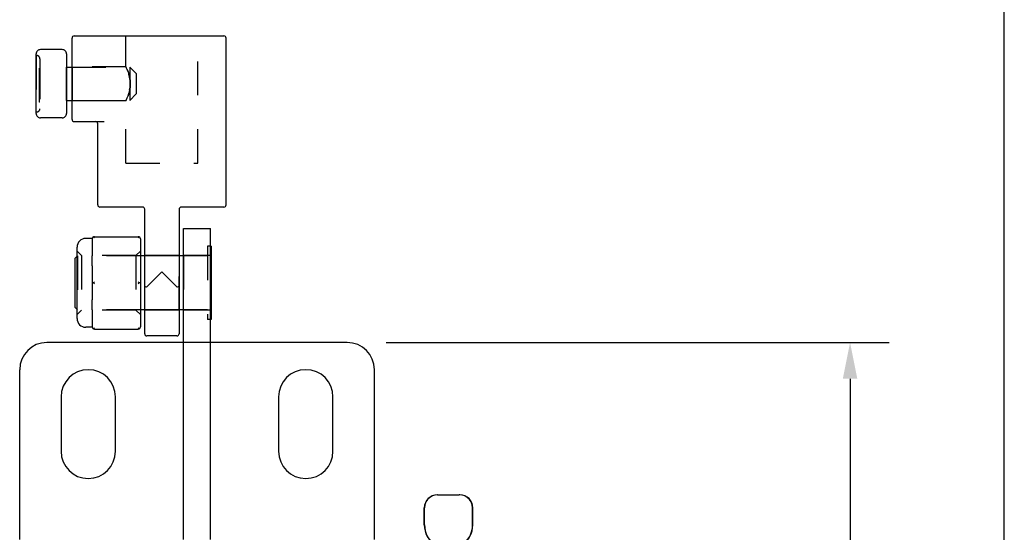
# Model space of a CAD drawing. Header units: inches. Extents: x 0 to 28.3, y 0 to 18.3.
# Tile 33 of 34: x 23.8 to 28.3, y 9.8 to 12.1. Entities that reach past the tile are written whole.
import ezdxf

# ---------------------------------------------------------------- set-up
doc = ezdxf.new("R2010")
doc.units = ezdxf.units.IN
doc.header["$LTSCALE"] = 1.558333
doc.header["$MEASUREMENT"] = 0
doc.header["$PDMODE"] = 3
doc.header["$PDSIZE"] = 0.3125
doc.linetypes.add('HIDDEN', pattern=[0.2, 0.1, -0.1])
doc.layers.get('0').update_dxf_attribs({"linetype": 'CONTINUOUS'})
doc.layers.get('Defpoints').update_dxf_attribs({"linetype": 'CONTINUOUS'})
doc.layers.add('DEFAULT_2', color=8, linetype='HIDDEN')
doc.layers.add('DIM', color=2, linetype='CONTINUOUS')
doc.styles.get("Standard").update_dxf_attribs({"font": 'txt', "width": 0.8})
doc.dimstyles.new('DIMSTYLE_1', dxfattribs={"dimtxt": 0.141667, "dimasz": 0.166667, "dimexe": 0.18, "dimexo": 0.0625, "dimgap": 0.09, "dimtad": 0, "dimtih": 1, "dimtoh": 1, "dimzin": 4, "dimdsep": 46, "dimtxsty": 'Standard', "dimblk": '_FILLED', "dimblk1": '_FILLED', "dimblk2": '_FILLED', "dimcen": 0.09, "dimadec": 0, "dimazin": 0, "dimtfac": 1, "dimtofl": 0, "dimtmove": 0, "dimatfit": 3, "dimldrblk": '_FILLED', "dimfxl": 0, "dimtolj": 1, "dimtzin": 4, "dimarcsym": 0})

# ---------------------------------------------------------------- blocks, each defined once
blk = doc.blocks.new('_FILLED')
at = {"color": 0, "linetype": 'ByBlock'}
blk.add_solid([(0, 0), (-1, 0.2), (-1, -0.2)], dxfattribs=at)
blk = doc.blocks.new('*D7')
at = {"layer": 'Defpoints', "color": 0, "linetype": 'Continuous', "lineweight": 0}
for p in [(25.4294, 10.6649), (25.4294, 5.6649), (27.6243, 5.6649)]:
    blk.add_point(p, dxfattribs=at)
at = {"layer": 'DIM', "color": 0, "linetype": 'Continuous', "lineweight": -2}
for p, q in [((25.4919, 10.6649), (27.8043, 10.6649)), ((27.6243, 10.4983), (27.6243, 8.3376)), ((27.6243, 5.8316), (27.6243, 7.7798)), ((25.4919, 5.6649), (27.8043, 5.6649))]:
    blk.add_line(p, q, dxfattribs=at)
at = {"layer": 'DIM', "color": 0, "linetype": 'Continuous', "lineweight": -2, "xscale": 0.1666666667, "yscale": 0.1666666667, "zscale": 0.1666666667}
for p, rotation in [((27.6243, 10.6649), 90), ((27.6243, 5.6649), 270)]:
    blk.add_blockref('_FILLED', p, dxfattribs=dict(at, rotation=rotation))
at = {"layer": 'DIM', "color": 0, "linetype": 'Continuous', "insert": (27.6243, 8.0587), "char_height": 0.14167, "attachment_point": 5}
blk.add_mtext('\\A1;5.00\\PREF.', dxfattribs=at)

msp = doc.modelspace()

# ---------------------------------------------------------------- linework, layer by layer
at = {"color": 7, "linetype": 'Continuous'}
for p, q in [((28.3333, 0), (28.3333, 18.3333)), ((24.0483, 11.6899), (24.0483, 12.0639)), ((24.0583, 12.0739), (24.7462, 12.0739)), ((24.7563, 11.2969), (24.7563, 12.0639)), ((24.0033, 12.0107), (23.9033, 12.0107)), ((23.8833, 11.7172), (23.8833, 11.9907)), ((24.0233, 11.9907), (24.0233, 11.7172)), ((24.0233, 11.9304), (24.0483, 11.9304)), ((24.0233, 11.7774), (24.0483, 11.7774)), ((24.0033, 11.6972), (23.9033, 11.6972)), ((24.0583, 11.6799), (24.1957, 11.6799)), ((24.1663, 11.2969), (24.1663, 11.6699)), ((24.3723, 11.2869), (24.1763, 11.2869)), ((24.3823, 10.7049), (24.3823, 11.2769)), ((24.5403, 11.2769), (24.5403, 10.7049)), ((24.7463, 11.2869), (24.5503, 11.2869)), ((24.5603, 11.1889), (24.6853, 11.1889)), ((24.6853, 9.7589), (24.6853, 11.1889)), ((24.1414, 11.1429), (24.1113, 11.1429)), ((24.1413, 11.1411), (24.1413, 11.0636)), ((24.1513, 11.1511), (24.3523, 11.1511)), ((24.3623, 11.1411), (24.3623, 10.7367)), ((24.0713, 10.7749), (24.0713, 11.1029)), ((24.6883, 11.1074), (24.6853, 11.1074)), ((24.6883, 11.1074), (24.6883, 10.7704)), ((24.0633, 11.0529), (24.0713, 11.0609)), ((24.0633, 10.8249), (24.0633, 11.0529)), ((24.3823, 11.0629), (24.3623, 11.0629)), ((24.5603, 11.0629), (24.5403, 11.0629)), ((24.1413, 11.0164), (24.1413, 10.8614)), ((24.1463, 10.9389), (24.1413, 10.9389)), ((24.3623, 10.9389), (24.3573, 10.9389)), ((24.0633, 10.8249), (24.0713, 10.8169)), ((24.1413, 10.8143), (24.1413, 10.7367)), ((24.3823, 10.8149), (24.3623, 10.8149)), ((24.5603, 10.8149), (24.5403, 10.8149)), ((24.1414, 10.7349), (24.1113, 10.7349)), ((24.1513, 10.7267), (24.3523, 10.7267)), ((24.6883, 10.7704), (24.6853, 10.7704)), ((24.5303, 10.6949), (24.3923, 10.6949)), ((24.5603, 10.6649), (23.9328, 10.6649)), ((25.3128, 10.6649), (24.6853, 10.6649)), ((23.8078, 9.7589), (23.8078, 10.5399)), ((25.4378, 9.7589), (25.4378, 10.5399)), ((23.9978, 10.4149), (23.9978, 10.1649)), ((24.2478, 10.1649), (24.2478, 10.4149)), ((24.9978, 10.4149), (24.9978, 10.1649)), ((25.2478, 10.1649), (25.2478, 10.4149)), ((25.7297, 9.9649), (25.8283, 9.9649)), ((25.8407, 9.9637), (25.8283, 9.9649)), ((25.6675, 9.8264), (25.6675, 9.9049)), ((25.6685, 9.8264), (25.6685, 9.9049)), ((25.8895, 9.8264), (25.8895, 9.9049)), ((25.8905, 9.8264), (25.8905, 9.9049))]:
    msp.add_line(p, q, dxfattribs=at)
at = {"color": 8, "linetype": 'HIDDEN'}
for p, q in [((23.8833, 11.9839), (23.8833, 11.7239)), ((23.8853, 11.9839), (23.8833, 11.9839)), ((23.9003, 11.9689), (23.9003, 11.7389)), ((24.0233, 11.7774), (24.0233, 11.9304)), ((24.0483, 11.9319), (24.0483, 11.7759)), ((24.2963, 11.9319), (24.0483, 11.9319)), ((24.0483, 11.9304), (24.3133, 11.9304)), ((24.297, 11.9304), (24.2963, 11.9319)), ((24.299, 11.9258), (24.2969, 11.9305)), ((24.3021, 11.9186), (24.3058, 11.909)), ((24.0483, 11.7774), (24.3133, 11.7774)), ((24.2963, 11.7759), (24.0483, 11.7759)), ((24.297, 11.7774), (24.2963, 11.7759)), ((24.299, 11.7819), (24.3021, 11.7893)), ((24.3021, 11.7892), (24.3058, 11.7988)), ((24.3058, 11.7988), (24.3095, 11.8105)), ((23.8853, 11.7239), (23.8833, 11.7239)), ((24.3823, 10.8129), (24.3823, 11.0649)), ((24.5403, 11.0649), (24.3823, 11.0649)), ((24.5403, 10.8129), (24.5403, 11.0649)), ((24.6853, 11.0639), (24.5603, 11.0639)), ((24.6853, 11.0639), (24.6853, 10.8139)), ((24.5403, 10.8129), (24.3823, 10.8129)), ((24.6853, 10.8139), (24.5603, 10.8139))]:
    msp.add_line(p, q, dxfattribs=at)
at = {"color": 3, "linetype": 'Continuous'}
msp.add_line((24.5603, 9.7589), (24.5603, 11.1889), dxfattribs=at)
at = {"linetype": 'HIDDEN'}
msp.add_line((24.5603, 11.0639), (24.5603, 10.8139), dxfattribs=at)
at = {"color": 8, "linetype": 'HIDDEN'}
for points in [[(24.3058, 11.909), (24.3021, 11.9186), (24.299, 11.9259)], [(24.3058, 11.909), (24.3095, 11.8973), (24.3128, 11.884), (24.315, 11.8693), (24.3159, 11.8539)], [(24.3159, 11.8539), (24.315, 11.8693), (24.3128, 11.8841), (24.3095, 11.8974)], [(24.3128, 11.8238), (24.3095, 11.8104), (24.3058, 11.7988)], [(24.3128, 11.8238), (24.315, 11.8385), (24.3159, 11.8539)], [(24.3159, 11.8539), (24.315, 11.8385), (24.3128, 11.8238)], [(24.2963, 11.7759), (24.2969, 11.7774), (24.2991, 11.782)]]:
    msp.add_lwpolyline(points, dxfattribs=at)
at = {"color": 7, "linetype": 'Continuous'}
for points in [[(24.1513, 11.1461), (24.1496, 11.1475), (24.1479, 11.1487), (24.1463, 11.1498)], [(24.3573, 11.1498), (24.3556, 11.1487), (24.354, 11.1475), (24.3523, 11.1461)], [(24.1413, 11.0164), (24.1414, 11.0328), (24.1414, 11.0488), (24.1413, 11.0636)], [(24.4613, 10.9899), (24.4379, 10.9665), (24.4148, 10.9435), (24.3923, 10.9209)], [(24.5303, 10.9209), (24.5077, 10.9435), (24.4846, 10.9665), (24.4613, 10.9899)], [(24.1463, 10.9389), (24.1479, 10.9407), (24.1496, 10.9424), (24.1513, 10.9439)], [(24.1513, 10.9339), (24.1496, 10.9355), (24.1479, 10.9371), (24.1463, 10.9389)], [(24.3523, 10.9439), (24.354, 10.9424), (24.3556, 10.9407), (24.3573, 10.9389)], [(24.3573, 10.9389), (24.3556, 10.9371), (24.354, 10.9355), (24.3523, 10.9339)], [(24.3898, 10.9197), (24.3859, 10.92), (24.3832, 10.9204), (24.3823, 10.9209)], [(24.3898, 10.9197), (24.3907, 10.9199), (24.3915, 10.9203), (24.3923, 10.9209)], [(24.5303, 10.9209), (24.531, 10.9203), (24.5318, 10.9199), (24.5327, 10.9197)], [(24.5403, 10.9209), (24.5393, 10.9204), (24.5366, 10.92), (24.5327, 10.9197)], [(24.1413, 10.8143), (24.1414, 10.829), (24.1414, 10.845), (24.1413, 10.8614)], [(24.1463, 10.7281), (24.1479, 10.7291), (24.1496, 10.7303), (24.1513, 10.7317)], [(24.3523, 10.7317), (24.354, 10.7303), (24.3556, 10.7291), (24.3573, 10.7281)], [(25.7297, 9.9649), (25.7173, 9.9637), (25.7046, 9.9598), (25.6928, 9.9529), (25.6828, 9.9437), (25.675, 9.932), (25.6701, 9.9186), (25.6685, 9.9049)], [(25.8895, 9.9049), (25.8879, 9.9186), (25.883, 9.932), (25.8752, 9.9437), (25.8652, 9.9529), (25.8534, 9.9598), (25.8407, 9.9637)]]:
    msp.add_lwpolyline(points, dxfattribs=at)
for centre, radius, start, end in [((24.0583, 12.0639), 0.01, 90, 180), ((24.7463, 12.0639), 0.01, 0, 90), ((23.9033, 11.9907), 0.02, 89.9997, 180), ((24.0033, 11.9907), 0.02, 0, 90.0003), ((23.9033, 11.7172), 0.02, 180, 270.0003), ((24.0033, 11.7172), 0.02, 269.9995, 360), ((24.0583, 11.6899), 0.01, 180, 270), ((24.1563, 11.6699), 0.01, 0, 90), ((24.1763, 11.2969), 0.01, 180, 270), ((24.3723, 11.2769), 0.01, 0.0293, 89.9842), ((24.5503, 11.2769), 0.01, 90.0158, 179.9707), ((24.7463, 11.2969), 0.01, 270, 360), ((24.1113, 11.1029), 0.04, 90, 180), ((24.1513, 11.1411), 0.01, 90, 180), ((24.3523, 11.1411), 0.01, 0, 90), ((24.1113, 10.7749), 0.04, 180, 270), ((24.1513, 10.7367), 0.01, 180, 270), ((24.3523, 10.7367), 0.01, 270, 360), ((24.3923, 10.7049), 0.01, 180, 270), ((24.5303, 10.7049), 0.01, 270, 360), ((23.9328, 10.5399), 0.125, 90, 180), ((25.3128, 10.5399), 0.125, 0, 90), ((24.1228, 10.4149), 0.125, 0, 180), ((25.1228, 10.4149), 0.125, 0, 180), ((24.1228, 10.1649), 0.125, 180, 360), ((25.1228, 10.1649), 0.125, 180, 360), ((25.7275, 9.9049), 0.06, 90, 180), ((25.8305, 9.9049), 0.06, 0, 90), ((25.779, 9.8264), 0.1115, 180, 235.907), ((25.779, 9.8264), 0.1105, 180, 236.6915), ((25.779, 9.8264), 0.1105, 303.3085, 360), ((25.779, 9.8264), 0.1115, 304.093, 360)]:
    msp.add_arc(centre, radius, start, end, dxfattribs=at)
at = {"color": 8, "linetype": 'HIDDEN'}
for centre, start, end in [((23.8853, 11.9689), 0, 90), ((23.8853, 11.7389), 270, 360)]:
    msp.add_arc(centre, 0.015, start, end, dxfattribs=at)
at = {"layer": 'DEFAULT_2', "color": 8, "linetype": 'HIDDEN'}
for p, q in [((24.2963, 11.9319), (24.2963, 12.0739)), ((24.6263, 11.4889), (24.6263, 12.0739)), ((23.8993, 11.7689), (23.8993, 11.9389)), ((23.9003, 11.9389), (23.8993, 11.9389)), ((23.9003, 11.9374), (23.8993, 11.9374)), ((23.9003, 11.9389), (23.9003, 11.7689)), ((24.3133, 11.9304), (24.3133, 11.7774)), ((24.3433, 11.9004), (24.3133, 11.9304)), ((23.8983, 11.8157), (23.8983, 11.8956)), ((23.9003, 11.8956), (23.8983, 11.8956)), ((23.9003, 11.8955), (23.8983, 11.8955)), ((23.9003, 11.8905), (23.8983, 11.8905)), ((23.9003, 11.8818), (23.8983, 11.8818)), ((24.3433, 11.9004), (24.3433, 11.8074)), ((23.9003, 11.8528), (23.8983, 11.8528)), ((23.9003, 11.8505), (23.8983, 11.8505)), ((23.9003, 11.8483), (23.8983, 11.8483)), ((23.9003, 11.8207), (23.8983, 11.8207)), ((23.9003, 11.8157), (23.8983, 11.8157)), ((23.9003, 11.7704), (23.8993, 11.7704)), ((23.9003, 11.7689), (23.8993, 11.7689)), ((24.2963, 11.4889), (24.2963, 11.7759)), ((24.3433, 11.8074), (24.3133, 11.7774)), ((24.2963, 11.4889), (24.6263, 11.4889)), ((24.6703, 11.1074), (24.6703, 10.7704)), ((24.6853, 11.1074), (24.6703, 11.1074)), ((24.0913, 11.0639), (24.0713, 11.0839)), ((24.0713, 11.0609), (24.0733, 11.0629)), ((24.0733, 11.0629), (24.0733, 10.8149)), ((24.3623, 11.0629), (24.0733, 11.0629)), ((24.0913, 11.0639), (24.0913, 10.8139)), ((24.3423, 11.0639), (24.0913, 11.0639)), ((24.3623, 11.0839), (24.3423, 11.0639)), ((24.3423, 11.0639), (24.3423, 10.8139)), ((24.5403, 11.0629), (24.3823, 11.0629)), ((24.6703, 11.0629), (24.5603, 11.0629)), ((24.0713, 10.8169), (24.0733, 10.8149)), ((24.0913, 10.8139), (24.0713, 10.7939)), ((24.3623, 10.8149), (24.0733, 10.8149)), ((24.3423, 10.8139), (24.0913, 10.8139)), ((24.3623, 10.7939), (24.3423, 10.8139)), ((24.5403, 10.8149), (24.3823, 10.8149)), ((24.6703, 10.8149), (24.5603, 10.8149)), ((24.6853, 10.7704), (24.6703, 10.7704)), ((24.6853, 10.6649), (24.5603, 10.6649)), ((25.7275, 9.9649), (25.7297, 9.9649)), ((25.8305, 9.9649), (25.8283, 9.9649))]:
    msp.add_line(p, q, dxfattribs=at)

# ---------------------------------------------------------------- dimensions: what is measured, and where the dimension line sits
at = {"layer": 'DIM', "color": 2, "linetype": 'Continuous'}
dim = msp.add_linear_dim(base=(27.6243, 5.6649), p1=(25.4294, 10.6649), p2=(25.4294, 5.6649), angle=270, text='<>\\PREF.', dimstyle='DIMSTYLE_1', dxfattribs=at)
dim.commit()
dim.dimension.update_dxf_attribs({"geometry": '*D7', "text_midpoint": (27.6243, 8.0587), "dimtype": 160})

doc.saveas('drawing.dxf')
